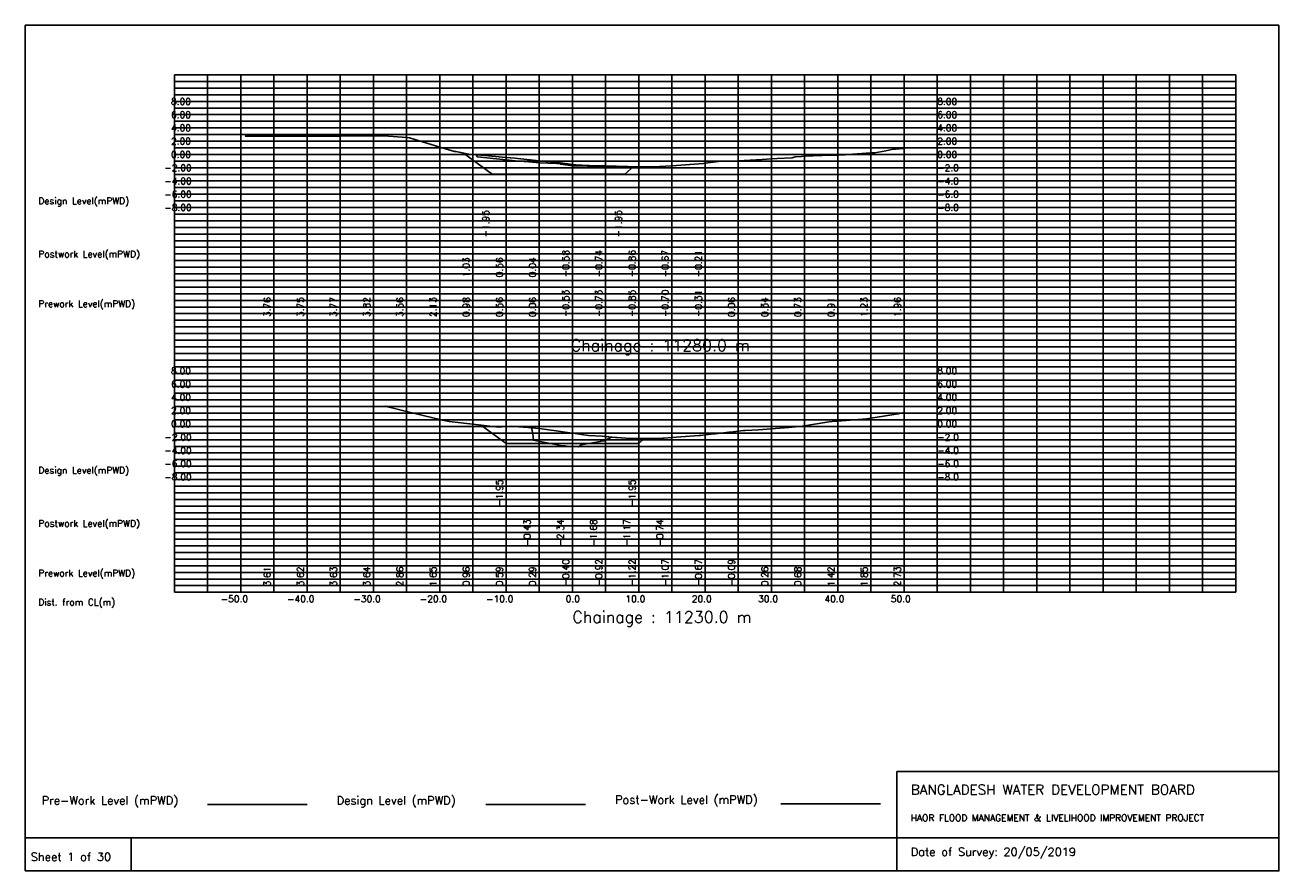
# Model space of a CAD drawing. Extents: x 0 to 189, y 0 to 128.
import ezdxf

# ---------------------------------------------------------------- set-up
doc = ezdxf.new("R2010")
doc.units = 0
doc.header["$MEASUREMENT"] = 0
doc.linetypes.add('1-1', pattern=[0])
for name, color, linetype in [('P1', 7, 'CONTINUOUS'), ('P15', 8, 'CONTINUOUS'), ('P2', 3, 'CONTINUOUS'), ('P3', 1, 'CONTINUOUS'), ('P6', 4, 'CONTINUOUS')]:
    doc.layers.add(name, color=color, linetype=linetype)
doc.styles.add('ROMAN_SIMPLEX', font='ROMANS')

msp = doc.modelspace()

# ---------------------------------------------------------------- linework, layer by layer
at = {"layer": 'P1'}
for p, q in [((0, 127.5), (0, 5)), ((0, 127.5), (189, 127.5)), ((189, 127.5), (189, 5)), ((131.4, 15), (131.4, 0)), ((131.4, 15), (189, 15)), ((16, 5), (16, 0))]:
    msp.add_line(p, q, dxfattribs=at)
at = {"layer": 'P1', "linetype": '1-1'}
msp.add_lwpolyline([(0, 0), (189, 0), (189, 5), (0, 5), (0, 0)], dxfattribs=at)
at = {"layer": 'P15', "linetype": '1-1'}
for points in [[(22.5, 120), (182.5, 120)], [(22.5, 42), (22.5, 120)], [(27.5, 42), (27.5, 120)], [(32.5, 42), (32.5, 120)], [(37.5, 42), (37.5, 120)], [(42.5, 42), (42.5, 120)], [(47.5, 42), (47.5, 120)], [(52.5, 42), (52.5, 120)], [(57.5, 42), (57.5, 120)], [(62.5, 42), (62.5, 120)], [(67.5, 42), (67.5, 120)], [(72.5, 42), (72.5, 120)], [(77.5, 42), (77.5, 120)], [(82.5, 42), (82.5, 120)], [(87.5, 42), (87.5, 120)], [(92.5, 42), (92.5, 120)], [(97.5, 42), (97.5, 120)], [(102.5, 42), (102.5, 120)], [(107.5, 42), (107.5, 120)], [(112.5, 42), (112.5, 120)], [(117.5, 42), (117.5, 120)], [(122.5, 42), (122.5, 120)], [(127.5, 42), (127.5, 120)], [(132.5, 42), (132.5, 120)], [(137.5, 42), (137.5, 120)], [(142.5, 42), (142.5, 120)], [(147.5, 42), (147.5, 120)], [(152.5, 42), (152.5, 120)], [(157.5, 42), (157.5, 120)], [(162.5, 42), (162.5, 120)], [(167.5, 42), (167.5, 120)], [(172.5, 42), (172.5, 120)], [(177.5, 42), (177.5, 120)], [(182.5, 42), (182.5, 120)], [(22.5, 119), (182.5, 119)], [(22.5, 118), (182.5, 118)], [(22.5, 117), (182.5, 117)], [(22.5, 116), (182.5, 116)], [(22.5, 115), (182.5, 115)], [(22.5, 114), (182.5, 114)], [(22.5, 113), (182.5, 113)], [(22.5, 112), (182.5, 112)], [(22.5, 111), (182.5, 111)], [(22.5, 110), (182.5, 110)], [(22.5, 109), (182.5, 109)], [(22.5, 108), (182.5, 108)], [(22.5, 107), (182.5, 107)], [(22.5, 106), (182.5, 106)], [(22.5, 105), (182.5, 105)], [(22.5, 104), (182.5, 104)], [(22.5, 103), (182.5, 103)], [(22.5, 102), (182.5, 102)], [(22.5, 101), (182.5, 101)], [(22.5, 100), (182.5, 100)], [(22.5, 99), (182.5, 99)], [(22.5, 98), (182.5, 98)], [(22.5, 97), (182.5, 97)], [(22.5, 96), (182.5, 96)], [(22.5, 95), (182.5, 95)], [(22.5, 94), (182.5, 94)], [(22.5, 93), (182.5, 93)], [(22.5, 92), (182.5, 92)], [(22.5, 91), (182.5, 91)], [(22.5, 90), (182.5, 90)], [(22.5, 89), (182.5, 89)], [(22.5, 88), (182.5, 88)], [(22.5, 87), (182.5, 87)], [(22.5, 86), (182.5, 86)], [(22.5, 85), (182.5, 85)], [(22.5, 84), (182.5, 84)], [(22.5, 83), (182.5, 83)], [(22.5, 82), (182.5, 82)], [(22.5, 81), (182.5, 81)], [(22.5, 80), (182.5, 80)], [(22.5, 79), (182.5, 79)], [(22.5, 78), (182.5, 78)], [(22.5, 77), (182.5, 77)], [(22.5, 76), (182.5, 76)], [(22.5, 75), (182.5, 75)], [(22.5, 74), (182.5, 74)], [(22.5, 73), (182.5, 73)], [(22.5, 72), (182.5, 72)], [(22.5, 71), (182.5, 71)], [(22.5, 70), (182.5, 70)], [(22.5, 69), (182.5, 69)], [(22.5, 68), (182.5, 68)], [(22.5, 67), (182.5, 67)], [(22.5, 66), (182.5, 66)], [(22.5, 65), (182.5, 65)], [(22.5, 64), (182.5, 64)], [(22.5, 63), (182.5, 63)], [(22.5, 62), (182.5, 62)], [(22.5, 61), (182.5, 61)], [(22.5, 60), (182.5, 60)], [(22.5, 59), (182.5, 59)], [(22.5, 58), (182.5, 58)], [(22.5, 57), (182.5, 57)], [(22.5, 56), (182.5, 56)], [(22.5, 55), (182.5, 55)], [(22.5, 54), (182.5, 54)], [(22.5, 53), (182.5, 53)], [(22.5, 52), (182.5, 52)], [(22.5, 51), (182.5, 51)], [(22.5, 50), (182.5, 50)], [(22.5, 49), (182.5, 49)], [(22.5, 48), (182.5, 48)], [(22.5, 47), (182.5, 47)], [(22.5, 46), (182.5, 46)], [(22.5, 45), (182.5, 45)], [(22.5, 44), (182.5, 44)], [(22.5, 43), (182.5, 43)], [(22.5, 42), (182.5, 42)]]:
    msp.add_lwpolyline(points, dxfattribs=at)
at = {"layer": 'P2'}
msp.add_line((27.5, 10), (42.5, 10), dxfattribs=at)
at = {"layer": 'P2', "linetype": '1-1'}
for points in [[(33.16, 110.76), (37.5, 110.75), (42.5, 110.74), (43.97, 110.73), (47.5, 110.77), (52.5, 110.81), (54.15, 110.83), (57.5, 110.55), (57.97, 110.51), (62.5, 109.12), (64.72, 108.44), (64.91, 108.44), (67.12, 108), (67.5, 107.97), (69.3, 107.84), (72.5, 107.55), (73.81, 107.43), (77.5, 107.05), (80.7, 106.72), (82.5, 106.46), (82.97, 106.41), (85.02, 106.32), (87.5, 106.26), (92.5, 106.14), (93.73, 106.11), (94.61, 106.14), (96.58, 106.23), (97.5, 106.29), (102.26, 106.65), (102.5, 106.68), (104.52, 106.92), (105.56, 106.97), (107.44, 107.05), (107.5, 107.05), (109.29, 107.13), (111.11, 107.25), (112.5, 107.33), (113.36, 107.38), (115.61, 107.49), (116.1, 107.62), (117.03, 107.69), (117.5, 107.72), (120.15, 107.86), (122.5, 107.91), (123.6, 107.93), (124.72, 108.06), (127.5, 108.22), (128.09, 108.26), (129.77, 108.56), (130.66, 108.76), (132.34, 108.89), (132.5, 108.95)], [(34.09, 69.99), (37.5, 70), (42.5, 70.01), (44.45, 70.01), (47.5, 70.02), (52.5, 70.03), (54.33, 70.04), (54.7, 69.94), (57.5, 69.25), (62.5, 68.04), (62.9, 67.94), (63.95, 67.76), (67.5, 67.35), (71.32, 66.91), (72.5, 66.98), (73.35, 67.03), (73.76, 67), (75.79, 66.86), (77.5, 66.69), (77.82, 66.65), (80.06, 66.33), (82.09, 66.02), (82.5, 65.99), (84.94, 65.64), (86.97, 65.52), (87.5, 65.47), (89, 65.31), (89.21, 65.31), (91.24, 65.2), (92.5, 65.17), (93.47, 65.16), (94.09, 65.19), (96.12, 65.22), (96.33, 65.24), (97.5, 65.32), (101.59, 65.62), (101.82, 65.65), (102.5, 65.72), (103.83, 65.87), (104.06, 65.89), (106.07, 66.15), (106.29, 66.16), (107.5, 66.3), (108.3, 66.39), (108.53, 66.41), (110.54, 66.5), (112.5, 66.65), (113.14, 66.69), (115.15, 66.83), (117.16, 67.05), (117.47, 67.06), (117.5, 67.07), (121.16, 67.71), (121.64, 67.74), (122.5, 67.81), (126.83, 68.14), (127.5, 68.24), (131.61, 68.88), (132.5, 69.12)]]:
    msp.add_lwpolyline(points, dxfattribs=at)
at = {"layer": 'P3'}
msp.add_line((69.46, 10), (84.46, 10), dxfattribs=at)
at = {"layer": 'P3', "linetype": '1-1'}
for points in [[(66.07, 108.21), (70.43, 105.04), (75.43, 105.04), (80.43, 105.04), (85.43, 105.04), (90.43, 105.04), (91.71, 106.16)], [(68.67, 67.22), (72.5, 64.44), (77.5, 64.44), (82.5, 64.44), (87.5, 64.44), (92.5, 64.44), (93.32, 65.16)]]:
    msp.add_lwpolyline(points, dxfattribs=at)
at = {"layer": 'P6'}
msp.add_line((113.94, 10.11), (128.94, 10.11), dxfattribs=at)
at = {"layer": 'P6', "linetype": '1-1'}
for points in [[(68.01, 107.93), (68.16, 107.65), (72.5, 107.2), (73.89, 107.02), (75.95, 106.89), (77.53, 106.71), (80.15, 106.65), (80.59, 106.61), (80.78, 106.55), (82.58, 106.3), (83.38, 106.28), (87.62, 106.13), (89.38, 106.22)], [(76.33, 66.81), (76.52, 65.9), (76.63, 64.92), (80.96, 64.09), (81.37, 64.08), (81.69, 64.05), (83.4, 63.93), (83.81, 64.23), (86.69, 64.72), (87.07, 64.83), (87.29, 64.84), (88.39, 65.38)]]:
    msp.add_lwpolyline(points, dxfattribs=at)

# ---------------------------------------------------------------- texts
at = {"layer": 'P1', "style": 'ROMAN_SIMPLEX'}
for s, height, rotation, p in [('8.00', 1, 360, (22, 115.49)), ('8.00', 1, 360, (137.5, 115.49)), ('6.00', 1, 360, (22, 113.49)), ('6.00', 1, 360, (137.5, 113.49)), ('4.00', 1, 360, (22, 111.49)), ('4.00', 1, 360, (137.5, 111.49)), ('2.00', 1, 360, (22, 109.49)), ('2.00', 1, 360, (137.5, 109.49)), ('0.00', 1, 360, (22, 107.49)), ('0.00', 1, 360, (137.5, 107.49)), ('-2.00', 1, 360, (21, 105.49)), ('-2.0', 1, 360, (137.5, 105.49)), ('-4.00', 1, 360, (21, 103.49)), ('-4.0', 1, 360, (137.5, 103.49)), ('-6.00', 1, 360, (21, 101.49)), ('-6.0', 1, 360, (137.5, 101.49)), ('Design Level(mPWD)', 1, 360, (2, 100.49)), ('-8.00', 1, 360, (21, 99.49)), ('-8.0', 1, 360, (137.5, 99.49)), ('-1.95', 1, 90, (69.93, 95.49)), ('-1.95', 1, 90, (89.93, 95.49)), ('Postwork Level(mPWD)', 1, 360, (2, 92.49)), ('1.03', 1, 90, (67, 89.49)), ('0.56', 1, 90, (72, 89.49)), ('0.04', 1, 90, (77, 89.49)), ('-0.58', 1, 90, (82, 89.49)), ('-0.74', 1, 90, (87, 89.49)), ('-0.86', 1, 90, (92, 89.49)), ('-0.67', 1, 90, (97, 89.49)), ('-0.21', 1, 90, (102, 89.49)), ('Prework Level(mPWD)', 1, 360, (2, 84.99)), ('3.76', 1, 90, (37, 83.49)), ('3.75', 1, 90, (42, 83.49)), ('3.77', 1, 90, (47, 83.49)), ('3.82', 1, 90, (52, 83.49)), ('3.56', 1, 90, (57, 83.49)), ('2.13', 1, 90, (62, 83.49)), ('0.98', 1, 90, (67, 83.49)), ('0.56', 1, 90, (72, 83.49)), ('0.06', 1, 90, (77, 83.49)), ('-0.53', 1, 90, (82, 83.49)), ('-0.73', 1, 90, (87, 83.49)), ('-0.85', 1, 90, (92, 83.49)), ('-0.70', 1, 90, (97, 83.49)), ('-0.31', 1, 90, (102, 83.49)), ('0.06', 1, 90, (107, 83.49)), ('0.34', 1, 90, (112, 83.49)), ('0.73', 1, 90, (117, 83.49)), ('0.91', 1, 90, (122, 83.49)), ('1.23', 1, 90, (127, 83.49)), ('1.96', 1, 90, (132, 83.49)), ('Chainage : 11280.0 m', 1.75, 360, (82.25, 78.35)), ('8.00', 1, 360, (22, 74.89)), ('8.00', 1, 360, (137.5, 74.89)), ('6.00', 1, 360, (22, 72.89)), ('6.00', 1, 360, (137.5, 72.89)), ('4.00', 1, 360, (22, 70.89)), ('4.00', 1, 360, (137.5, 70.89)), ('2.00', 1, 360, (22, 68.89)), ('2.00', 1, 360, (137.5, 68.89)), ('0.00', 1, 360, (22, 66.89)), ('0.00', 1, 360, (137.5, 66.89)), ('-2.00', 1, 360, (21, 64.89)), ('-2.0', 1, 360, (137.5, 64.89)), ('-4.00', 1, 360, (21, 62.89)), ('-4.0', 1, 360, (137.5, 62.89)), ('Design Level(mPWD)', 1, 360, (2, 59.89)), ('-6.00', 1, 360, (21, 60.89)), ('-6.0', 1, 360, (137.5, 60.89)), ('-8.00', 1, 360, (21, 58.89)), ('-8.0', 1, 360, (137.5, 58.89)), ('-1.95', 1, 90, (72, 54.89)), ('-1.95', 1, 90, (92, 54.89)), ('Postwork Level(mPWD)', 1, 360, (2, 51.89)), ('-0.43', 1, 90, (76.19, 48.89)), ('-2.34', 1, 90, (81.19, 48.89)), ('-1.68', 1, 90, (86.19, 48.89)), ('-1.17', 1, 90, (91.19, 48.89)), ('-0.74', 1, 90, (96.19, 48.89)), ('Prework Level(mPWD)', 1, 360, (2, 44.39)), ('3.61', 1, 90, (37, 42.89)), ('3.62', 1, 90, (42, 42.89)), ('3.63', 1, 90, (47, 42.89)), ('3.64', 1, 90, (52, 42.89)), ('2.86', 1, 90, (57, 42.89)), ('1.65', 1, 90, (62, 42.89)), ('0.96', 1, 90, (67, 42.89)), ('0.59', 1, 90, (72, 42.89)), ('0.29', 1, 90, (77, 42.89)), ('-0.40', 1, 90, (82, 42.89)), ('-0.92', 1, 90, (87, 42.89)), ('-1.22', 1, 90, (92, 42.89)), ('-1.07', 1, 90, (97, 42.89)), ('-0.67', 1, 90, (102, 42.89)), ('-0.09', 1, 90, (107, 42.89)), ('0.26', 1, 90, (112, 42.89)), ('0.68', 1, 90, (117, 42.89)), ('1.42', 1, 90, (122, 42.89)), ('1.85', 1, 90, (127, 42.89)), ('2.73', 1, 90, (132, 42.89)), ('Dist. from CL(m)', 1, 360, (2, 40)), ('-50.0', 1, 360, (29.5, 40.5)), ('-40.0', 1, 360, (39.5, 40.5)), ('-30.0', 1, 360, (49.5, 40.5)), ('-20.0', 1, 360, (59.5, 40.5)), ('-10.0', 1, 360, (69.5, 40.5)), ('0.0', 1, 360, (81.5, 40.5)), ('10.0', 1, 360, (90.5, 40.5)), ('20.0', 1, 360, (100.5, 40.5)), ('30.0', 1, 360, (110.5, 40.5)), ('40.0', 1, 360, (120.5, 40.5)), ('50.0', 1, 360, (130.5, 40.5)), ('Chainage : 11230.0 m', 1.75, 360, (82.5, 37.39)), (' Sheet 1 of 30', 1.25, 360, (0, 1.5))]:
    msp.add_text(s, height=height, rotation=rotation, dxfattribs=at).set_placement(p)
for s, height, p in [('Pre-Work Level (mPWD)', 1.25, (2.5, 10)), ('Design Level (mPWD)', 1.25, (46.96, 10)), ('Post-Work Level (mPWD)', 1.25, (88.94, 10.11)), ('BANGLADESH WATER DEVELOPMENT BOARD', 1.5, (133.5, 11.5)), ('HAOR FLOOD MANAGEMENT & LIVELIHOOD IMPROVEMENT PROJECT', 1, (133.5, 7.5)), ('Date of Survey: 20/05/2019', 1.25, (133.5, 2.25))]:
    msp.add_text(s, height=height, dxfattribs=at).set_placement(p)

doc.saveas('drawing.dxf')
